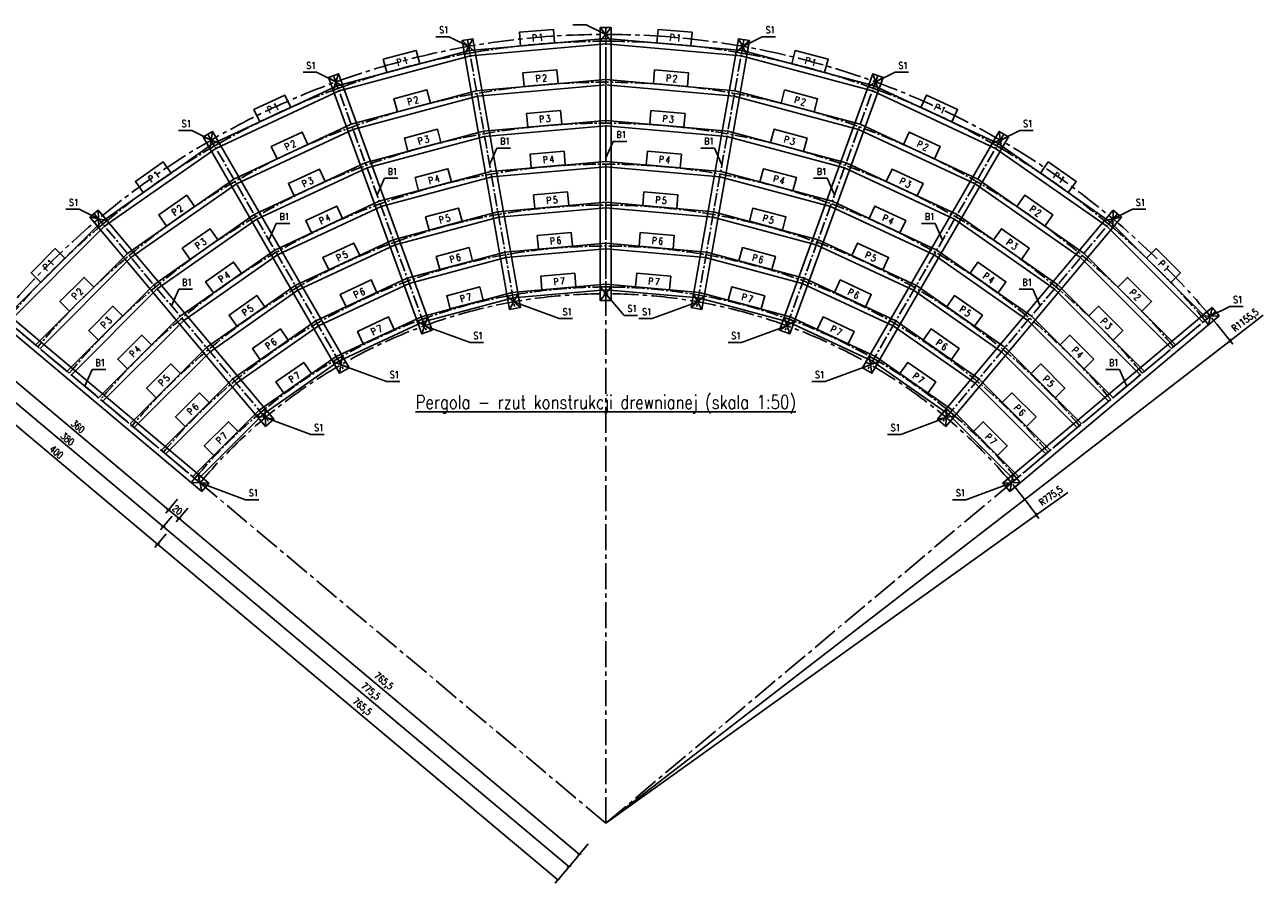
# Model space of a CAD drawing. Header units: millimetres. Extents: x -1338 to 3882, y -2854 to -470.
# Tile 2 of 7: x -417 to 1396, y -2832 to -1575. Entities that reach past the tile are written whole.
import ezdxf
from ezdxf.enums import TextEntityAlignment as Align

# ---------------------------------------------------------------- set-up
doc = ezdxf.new("R2010")
doc.units = ezdxf.units.MM
doc.header["$PDMODE"] = 34
doc.header["$PDSIZE"] = 20
doc.linetypes.add('CENTER2', pattern=[28.575, 19.05, -3.175, 3.175, -3.175])
for name, color, linetype in [('e-cad_cienkie', 1, 'Continuous'), ('e-cad_kontur', 2, 'Continuous'), ('e-cad_opisy', 7, 'Continuous'), ('e-cad_osie', 6, 'CENTER2'), ('e-cad_wymiary', 1, 'Continuous')]:
    doc.layers.add(name, color=color, linetype=linetype)
doc.layers.add('e-cad_rzutnie', color=61, linetype='Continuous', plot=False)
doc.styles.add('e-cad_1', font='simplex.shx', dxfattribs={"width": 0.8})
doc.styles.add('e-cad_2', font='simplex.shx', dxfattribs={"width": 0.8})
doc.dimstyles.new('e-cad_1_50_[cm]', dxfattribs={"dimscale": 5, "dimtxt": 2, "dimasz": 1, "dimexe": 1.25, "dimexo": 0.625, "dimtad": 1, "dimdec": 1, "dimrnd": 0.5, "dimzin": 9, "dimtxsty": 'e-cad_1', "dimblk": 'ARCHTICK', "dimcen": 2.5, "dimclrd": 256, "dimclre": 256, "dimclrt": 7, "dimadec": 0, "dimazin": 0, "dimtfac": 1, "dimtix": 1, "dimtmove": 0, "dimatfit": 3, "dimfxl": 4, "dimfxlon": 1, "dimarcsym": 0})

# ---------------------------------------------------------------- blocks, each defined once
blk = doc.blocks.new('e-cad_Drewno_1_2_5_P')
at = {"layer": 'e-cad_cienkie'}
blk.add_lwpolyline([(-10, 0), (0, 0), (0, 4), (-10, 4)], close=True, dxfattribs=at)
at = {"layer": 'e-cad_opisy', "style": 'e-cad_1', "width": 0.8}
blk.add_attdef('KOD', text='', height=2, dxfattribs=at).set_placement((-5, 1), align=Align.RIGHT)
blk.add_attdef('NR', (-4.5, 1), '', height=2, dxfattribs=at)
at = {"layer": 'e-cad_opisy', "style": 'e-cad_1', "width": 0.8, "flags": 1}
for tag, p in [('GATUNEK', (0, -10)), ('KLASA', (0, -10.5)), ('SZT', (0, -11)), ('NAZWA', (0, -14)), ('dL', (0, -11.5)), ('H', (0, -13.5)), ('B', (0, -12.5)), ('x', (0, -13)), ('L', (0, -14.5))]:
    blk.add_attdef(tag, text='', height=0.2, dxfattribs=at).set_placement(p, align=Align.RIGHT)
blk = doc.blocks.new('_ArchTick')
at = {"color": 0, "linetype": 'ByBlock', "const_width": 0.15}
blk.add_lwpolyline([(-0.5, -0.5), (0.5, 0.5)], dxfattribs=at)
blk = doc.blocks.new('*D62')
at = {"layer": 'Defpoints', "color": 0, "ltscale": 2}
for p in [(-449.4, -2014), (-173.6, -2245.4), (-206.9, -2285.1)]:
    blk.add_point(p, dxfattribs=at)
at = {"layer": 'e-cad_wymiary', "lineweight": -2, "ltscale": 2}
for p, q in [((-469.8, -2038.4), (-486.7, -2058.5)), ((-482.7, -2053.7), (-206.9, -2285.1)), ((-194, -2269.8), (-210.9, -2289.9))]:
    blk.add_line(p, q, dxfattribs=at)
at = {"layer": 'e-cad_wymiary', "lineweight": -2, "ltscale": 2, "xscale": 5, "yscale": 5, "zscale": 5}
for p, rotation in [((-482.7, -2053.7), 139.9999999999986), ((-206.9, -2285.1), 319.9999999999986)]:
    blk.add_blockref('_ArchTick', p, dxfattribs=dict(at, rotation=rotation))
at = {"layer": 'e-cad_wymiary', "color": 7, "ltscale": 2, "insert": (-339.5, -2163.2), "char_height": 10, "attachment_point": 5, "rotation": 320, "style": 'e-cad_1'}
blk.add_mtext('360', dxfattribs=at)
blk = doc.blocks.new('*D63')
at = {"layer": 'Defpoints', "color": 0, "ltscale": 2}
for p in [(-173.6, -2245.4), (-158.3, -2258.3), (-191.6, -2297.9)]:
    blk.add_point(p, dxfattribs=at)
at = {"layer": 'e-cad_wymiary', "lineweight": -2, "ltscale": 2}
for p, q in [((-194, -2269.8), (-210.9, -2289.9)), ((-178.7, -2282.6), (-195.6, -2302.7)), ((-206.9, -2285.1), (-191.6, -2297.9))]:
    blk.add_line(p, q, dxfattribs=at)
at = {"layer": 'e-cad_wymiary', "lineweight": -2, "ltscale": 2, "xscale": 5, "yscale": 5, "zscale": 5}
for p, rotation in [((-206.9, -2285.1), 139.9999999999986), ((-191.6, -2297.9), 319.9999999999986)]:
    blk.add_blockref('_ArchTick', p, dxfattribs=dict(at, rotation=rotation))
at = {"layer": 'e-cad_wymiary', "color": 7, "ltscale": 2, "insert": (-194, -2285.3), "char_height": 10, "attachment_point": 5, "rotation": 320, "style": 'e-cad_1'}
blk.add_mtext('20', dxfattribs=at)
blk = doc.blocks.new('*D64')
at = {"layer": 'Defpoints', "color": 0, "ltscale": 2}
for p in [(-158.3, -2258.3), (433.2, -2744.2), (394.8, -2790)]:
    blk.add_point(p, dxfattribs=at)
at = {"layer": 'e-cad_wymiary', "lineweight": -2, "ltscale": 2}
for p, q in [((-178.7, -2282.6), (-195.6, -2302.7)), ((-191.6, -2297.9), (394.8, -2790)), ((407.7, -2774.6), (390.8, -2794.7))]:
    blk.add_line(p, q, dxfattribs=at)
at = {"layer": 'e-cad_wymiary', "lineweight": -2, "ltscale": 2, "xscale": 5, "yscale": 5, "zscale": 5}
for p, rotation in [((-191.6, -2297.9), 139.9999999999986), ((394.8, -2790), 319.9999999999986)]:
    blk.add_blockref('_ArchTick', p, dxfattribs=dict(at, rotation=rotation))
at = {"layer": 'e-cad_wymiary', "color": 7, "ltscale": 2, "insert": (107.5, -2537), "char_height": 10, "attachment_point": 5, "rotation": 320, "style": 'e-cad_1'}
blk.add_mtext('765,5', dxfattribs=at)
blk = doc.blocks.new('*D66')
at = {"layer": 'Defpoints', "color": 0, "ltscale": 2}
for p in [(-457, -2007.6), (-165.9, -2251.9), (-214.6, -2309.8)]:
    blk.add_point(p, dxfattribs=at)
at = {"layer": 'e-cad_wymiary', "lineweight": -2, "ltscale": 2}
for p, q in [((-492.8, -2050.2), (-509.7, -2070.3)), ((-505.7, -2065.5), (-214.6, -2309.8)), ((-201.7, -2294.5), (-218.6, -2314.6))]:
    blk.add_line(p, q, dxfattribs=at)
at = {"layer": 'e-cad_wymiary', "lineweight": -2, "ltscale": 2, "xscale": 5, "yscale": 5, "zscale": 5}
for p, rotation in [((-505.7, -2065.5), 139.9999999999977), ((-214.6, -2309.8), 319.9999999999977)]:
    blk.add_blockref('_ArchTick', p, dxfattribs=dict(at, rotation=rotation))
at = {"layer": 'e-cad_wymiary', "color": 7, "ltscale": 2, "insert": (-354.9, -2181.4), "char_height": 10, "attachment_point": 5, "rotation": 320, "style": 'e-cad_1'}
blk.add_mtext('380', dxfattribs=at)
blk = doc.blocks.new('*D67')
at = {"layer": 'Defpoints', "color": 0, "ltscale": 2}
for p in [(-165.9, -2251.9), (433.2, -2744.2), (379.5, -2808.2)]:
    blk.add_point(p, dxfattribs=at)
at = {"layer": 'e-cad_wymiary', "lineweight": -2, "ltscale": 2}
for p, q in [((-201.7, -2294.5), (-218.6, -2314.6)), ((-214.6, -2309.8), (379.5, -2808.2)), ((392.3, -2792.9), (375.4, -2813))]:
    blk.add_line(p, q, dxfattribs=at)
at = {"layer": 'e-cad_wymiary', "lineweight": -2, "ltscale": 2, "xscale": 5, "yscale": 5, "zscale": 5}
for p, rotation in [((-214.6, -2309.8), 139.9999999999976), ((379.5, -2808.2), 319.9999999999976)]:
    blk.add_blockref('_ArchTick', p, dxfattribs=dict(at, rotation=rotation))
at = {"layer": 'e-cad_wymiary', "color": 7, "ltscale": 2, "insert": (88.3, -2552.1), "char_height": 10, "attachment_point": 5, "rotation": 320, "style": 'e-cad_1'}
blk.add_mtext('775,5', dxfattribs=at)
blk = doc.blocks.new('*D68')
at = {"layer": 'Defpoints', "color": 0, "ltscale": 2}
for p in [(-464.7, -2001.2), (-158.3, -2258.3), (-223.1, -2335.5)]:
    blk.add_point(p, dxfattribs=at)
at = {"layer": 'e-cad_wymiary', "lineweight": -2, "ltscale": 2}
for p, q in [((-516.7, -2063.1), (-533.5, -2083.2)), ((-529.5, -2078.4), (-223.1, -2335.5)), ((-210.2, -2320.2), (-227.1, -2340.3))]:
    blk.add_line(p, q, dxfattribs=at)
at = {"layer": 'e-cad_wymiary', "lineweight": -2, "ltscale": 2, "xscale": 5, "yscale": 5, "zscale": 5}
for p, rotation in [((-529.5, -2078.4), 139.9999999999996), ((-223.1, -2335.5), 319.9999999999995)]:
    blk.add_blockref('_ArchTick', p, dxfattribs=dict(at, rotation=rotation))
at = {"layer": 'e-cad_wymiary', "color": 7, "ltscale": 2, "insert": (-371.1, -2200.7), "char_height": 10, "attachment_point": 5, "rotation": 320, "style": 'e-cad_1'}
blk.add_mtext('400', dxfattribs=at)
blk = doc.blocks.new('*D69')
at = {"layer": 'Defpoints', "color": 0, "ltscale": 2}
for p in [(-158.3, -2258.3), (433.2, -2744.2), (363.3, -2827.5)]:
    blk.add_point(p, dxfattribs=at)
at = {"layer": 'e-cad_wymiary', "lineweight": -2, "ltscale": 2}
for p, q in [((-210.2, -2320.2), (-227.1, -2340.3)), ((-223.1, -2335.5), (363.3, -2827.5)), ((376.1, -2812.2), (359.3, -2832.3))]:
    blk.add_line(p, q, dxfattribs=at)
at = {"layer": 'e-cad_wymiary', "lineweight": -2, "ltscale": 2, "xscale": 5, "yscale": 5, "zscale": 5}
for p, rotation in [((-223.1, -2335.5), 139.9999999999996), ((363.3, -2827.5), 319.9999999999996)]:
    blk.add_blockref('_ArchTick', p, dxfattribs=dict(at, rotation=rotation))
at = {"layer": 'e-cad_wymiary', "color": 7, "ltscale": 2, "insert": (75.9, -2574.6), "char_height": 10, "attachment_point": 5, "rotation": 320, "style": 'e-cad_1'}
blk.add_mtext('765,5', dxfattribs=at)
blk = doc.blocks.new('*D70')
at = {"layer": 'Defpoints', "color": 0, "ltscale": 2}
for p in [(1063.7, -2292.8), (433.2, -2744.2)]:
    blk.add_point(p, dxfattribs=at)
at = {"layer": 'e-cad_wymiary', "lineweight": -2, "ltscale": 2}
for p in [(1109.7, -2259.8), (433.2, -2744.2)]:
    blk.add_line(p, (1063.7, -2292.8), dxfattribs=at)
blk.add_arc((433.2, -2744.2), 775.4, 35.1389, 39.7691, dxfattribs=at)
at = {"layer": 'e-cad_wymiary', "lineweight": -2, "ltscale": 2, "xscale": 5, "yscale": 5, "zscale": 5, "rotation": 215.6006478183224}
blk.add_blockref('_ArchTick', (1063.7, -2292.8), dxfattribs=at)
at = {"layer": 'e-cad_wymiary', "color": 7, "ltscale": 2, "insert": (1085.7, -2265.9), "char_height": 10, "attachment_point": 5, "rotation": 35.6006, "style": 'e-cad_1'}
blk.add_mtext('R775,5', dxfattribs=at)
blk = doc.blocks.new('*D71')
at = {"layer": 'Defpoints', "color": 0, "ltscale": 2}
for p in [(1347.4, -2037.6), (433.2, -2744.2)]:
    blk.add_point(p, dxfattribs=at)
at = {"layer": 'e-cad_wymiary', "lineweight": -2, "ltscale": 2}
for p in [(1395.9, -2000.2), (433.2, -2744.2)]:
    blk.add_line(p, (1347.4, -2037.6), dxfattribs=at)
blk.add_arc((433.2, -2744.2), 1155.4, 37.3896, 39.845, dxfattribs=at)
at = {"layer": 'e-cad_wymiary', "lineweight": -2, "ltscale": 2, "xscale": 5, "yscale": 5, "zscale": 5, "rotation": 217.6994979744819}
blk.add_blockref('_ArchTick', (1347.4, -2037.6), dxfattribs=at)
at = {"layer": 'e-cad_wymiary', "color": 7, "ltscale": 2, "insert": (1370.2, -2008.5), "char_height": 10, "attachment_point": 5, "rotation": 37.6995, "style": 'e-cad_1'}
blk.add_mtext('R1155,5', dxfattribs=at)

msp = doc.modelspace()

# ---------------------------------------------------------------- linework, layer by layer
at = {"layer": 'e-cad_cienkie'}
for points in [[(238.72, -1595.05), (226.44, -1617.52)], [(425.22, -1578.73), (441.22, -1598.73)], [(425.22, -1598.73), (441.22, -1578.73)], [(627.72, -1595.05), (640.01, -1617.52)], [(242.2, -1614.74), (222.97, -1597.82)], [(624.25, -1614.74), (643.48, -1597.82)], [(42.14, -1646.28), (33.94, -1670.54)], [(824.31, -1646.28), (832.51, -1670.54)], [(48.98, -1665.07), (27.1, -1651.75)], [(817.47, -1665.07), (839.35, -1651.75)], [(-132.57, -1748.19), (-156.43, -1738.87)], [(-142.57, -1730.87), (-146.43, -1756.19)], [(999.02, -1748.19), (1022.88, -1738.87)], [(1009.02, -1730.87), (1012.88, -1756.19)], [(-309.78, -1846.25), (-309.18, -1871.85)], [(1176.23, -1846.25), (1175.63, -1871.85)], [(-296.93, -1861.57), (-322.04, -1856.53)], [(1163.37, -1861.57), (1188.49, -1856.53)], [(308.18, -1988.97), (288.95, -1972.05)], [(304.71, -1969.27), (292.43, -1991.75)], [(425.22, -1958.73), (441.22, -1978.73)], [(425.22, -1978.73), (441.22, -1958.73)], [(558.26, -1988.97), (577.49, -1972.05)], [(561.74, -1969.27), (574.02, -1991.75)], [(1320.87, -1988.91), (1315.83, -2014.03)], [(178.94, -2022.15), (157.07, -2008.83)], [(172.1, -2003.36), (163.91, -2027.63)], [(687.5, -2022.15), (709.38, -2008.83)], [(694.35, -2003.36), (702.54, -2027.63)], [(1305.55, -2001.77), (1331.15, -2001.17)], [(47.43, -2059.96), (43.57, -2085.28)], [(819.02, -2059.96), (822.88, -2085.28)], [(57.43, -2077.28), (33.57, -2067.96)], [(809.02, -2077.28), (832.88, -2067.96)], [(-65.52, -2137.35), (-64.92, -2162.95)], [(931.97, -2137.35), (931.37, -2162.95)], [(-52.67, -2152.67), (-77.78, -2147.63)], [(919.12, -2152.67), (944.23, -2147.63)], [(-148, -2246.03), (-173.61, -2245.43)], [(-163.32, -2233.17), (-158.28, -2258.28)], [(1014.45, -2246.03), (1040.05, -2245.43)], [(1029.77, -2233.17), (1024.73, -2258.28)]]:
    msp.add_lwpolyline(points, dxfattribs=at)
at = {"layer": 'e-cad_kontur'}
for points in [[(-447.07, -2005.07), (-305.64, -1863.64), (-141.51, -1748.71), (40.08, -1664.03), (233.62, -1612.18), (433.22, -1594.71), (632.83, -1612.18), (826.36, -1664.03), (1007.96, -1748.71), (1172.08, -1863.64), (1313.52, -2005.07)], [(-441.41, -2010.73), (-300.47, -1869.79), (-137.49, -1755.67), (42.83, -1671.58), (235.02, -1620.08), (433.22, -1602.74), (631.43, -1620.08), (823.62, -1671.58), (1003.94, -1755.67), (1166.92, -1869.79), (1307.86, -2010.73)], [(-401.11, -2043.64), (-267.07, -1909.6), (-111.51, -1800.67), (60.61, -1720.42), (244.04, -1671.26), (433.22, -1654.71), (622.41, -1671.26), (805.84, -1720.42), (977.96, -1800.67), (1133.52, -1909.6), (1267.55, -2043.64)], [(-395.45, -2049.29), (-261.91, -1915.75), (-107.49, -1807.63), (63.35, -1727.96), (245.44, -1679.17), (433.22, -1662.74), (621.01, -1679.17), (803.1, -1727.96), (973.94, -1807.63), (1128.35, -1915.75), (1261.9, -2049.29)], [(-355.14, -2082.2), (-228.5, -1955.56), (-81.51, -1852.64), (81.13, -1776.8), (254.46, -1730.35), (433.22, -1714.71), (611.99, -1730.35), (785.32, -1776.8), (947.96, -1852.64), (1094.95, -1955.56), (1221.59, -2082.2)], [(-349.49, -2087.86), (-223.34, -1961.71), (-77.49, -1859.59), (83.87, -1784.34), (255.85, -1738.26), (433.22, -1722.74), (610.59, -1738.26), (782.57, -1784.34), (943.94, -1859.59), (1089.79, -1961.71), (1215.93, -2087.86)], [(-309.18, -2120.77), (-189.93, -2001.52), (-51.51, -1904.6), (101.65, -1833.18), (264.88, -1789.44), (433.22, -1774.71), (601.57, -1789.44), (764.8, -1833.18), (917.96, -1904.6), (1056.38, -2001.52), (1175.63, -2120.77)], [(-303.52, -2126.43), (-184.77, -2007.68), (-47.49, -1911.55), (104.39, -1840.73), (266.27, -1797.35), (433.22, -1782.74), (600.17, -1797.35), (762.05, -1840.73), (913.94, -1911.55), (1051.22, -2007.68), (1169.97, -2126.43)], [(-263.22, -2159.34), (-151.37, -2047.49), (-21.51, -1956.56), (122.17, -1889.56), (275.3, -1848.53), (433.22, -1834.71), (591.15, -1848.53), (744.28, -1889.56), (887.96, -1956.56), (1017.82, -2047.49), (1129.67, -2159.34)], [(-257.56, -2164.99), (-146.21, -2053.64), (-17.49, -1963.51), (124.92, -1897.11), (276.69, -1856.44), (433.22, -1842.74), (589.76, -1856.44), (741.53, -1897.11), (883.94, -1963.51), (1012.65, -2053.64), (1124.01, -2164.99)], [(-217.25, -2197.9), (-112.8, -2093.45), (8.49, -2008.52), (142.69, -1945.94), (285.72, -1907.62), (433.22, -1894.71), (580.73, -1907.62), (723.76, -1945.94), (857.96, -2008.52), (979.25, -2093.45), (1083.7, -2197.9)], [(-211.6, -2203.56), (-107.64, -2099.6), (12.51, -2015.47), (145.44, -1953.49), (287.11, -1915.53), (433.22, -1902.74), (579.34, -1915.53), (721.01, -1953.49), (853.94, -2015.47), (974.09, -2099.6), (1078.05, -2203.56)], [(-171.29, -2236.47), (-74.23, -2139.41), (38.49, -2060.48), (163.21, -2002.32), (296.14, -1966.71), (433.22, -1954.71), (570.31, -1966.71), (703.24, -2002.32), (827.96, -2060.48), (940.68, -2139.41), (1037.74, -2236.47)], [(-165.64, -2242.13), (-69.07, -2145.56), (42.51, -2067.44), (165.96, -2009.87), (297.53, -1974.62), (433.22, -1962.74), (568.92, -1974.62), (700.49, -2009.87), (823.94, -2067.44), (935.52, -2145.56), (1032.08, -2242.13)]]:
    msp.add_lwpolyline(points, dxfattribs=at)
for points in [[(242.2, -1614.74), (226.44, -1617.52), (222.97, -1597.82), (238.72, -1595.05)], [(238.72, -1595.05), (222.97, -1597.82), (292.43, -1991.75), (308.18, -1988.97)], [(425.22, -1598.73), (441.22, -1598.73), (441.22, -1578.73), (425.22, -1578.73)], [(425.22, -1578.73), (441.22, -1578.73), (441.22, -1978.73), (425.22, -1978.73)], [(627.72, -1595.05), (643.48, -1597.82), (574.02, -1991.75), (558.26, -1988.97)], [(624.25, -1614.74), (640.01, -1617.52), (643.48, -1597.82), (627.72, -1595.05)], [(48.98, -1665.07), (33.94, -1670.54), (27.1, -1651.75), (42.14, -1646.28)], [(42.14, -1646.28), (27.1, -1651.75), (163.91, -2027.63), (178.94, -2022.15)], [(824.31, -1646.28), (839.35, -1651.75), (702.54, -2027.63), (687.5, -2022.15)], [(817.47, -1665.07), (832.51, -1670.54), (839.35, -1651.75), (824.31, -1646.28)], [(-132.57, -1748.19), (-146.43, -1756.19), (-156.43, -1738.87), (-142.57, -1730.87)], [(-142.57, -1730.87), (-156.43, -1738.87), (43.57, -2085.28), (57.43, -2077.28)], [(1009.02, -1730.87), (1022.88, -1738.87), (822.88, -2085.28), (809.02, -2077.28)], [(999.02, -1748.19), (1012.88, -1756.19), (1022.88, -1738.87), (1009.02, -1730.87)], [(-296.93, -1861.57), (-309.18, -1871.85), (-322.04, -1856.53), (-309.78, -1846.25)], [(-309.78, -1846.25), (-322.04, -1856.53), (-64.92, -2162.95), (-52.67, -2152.67)], [(1176.23, -1846.25), (1188.49, -1856.53), (931.37, -2162.95), (919.12, -2152.67)], [(1163.37, -1861.57), (1175.63, -1871.85), (1188.49, -1856.53), (1176.23, -1846.25)], [(308.18, -1988.97), (292.43, -1991.75), (288.95, -1972.05), (304.71, -1969.27)], [(425.22, -1978.73), (441.22, -1978.73), (441.22, -1958.73), (425.22, -1958.73)], [(558.26, -1988.97), (574.02, -1991.75), (577.49, -1972.05), (561.74, -1969.27)], [(-454.42, -1988.91), (-464.7, -2001.17), (-158.28, -2258.28), (-148, -2246.03)], [(1320.87, -1988.91), (1331.15, -2001.17), (1024.73, -2258.28), (1014.45, -2246.03)], [(1305.55, -2001.77), (1315.83, -2014.03), (1331.15, -2001.17), (1320.87, -1988.91)], [(178.94, -2022.15), (163.91, -2027.63), (157.07, -2008.83), (172.1, -2003.36)], [(687.5, -2022.15), (702.54, -2027.63), (709.38, -2008.83), (694.35, -2003.36)], [(57.43, -2077.28), (43.57, -2085.28), (33.57, -2067.96), (47.43, -2059.96)], [(809.02, -2077.28), (822.88, -2085.28), (832.88, -2067.96), (819.02, -2059.96)], [(-52.67, -2152.67), (-64.92, -2162.95), (-77.78, -2147.63), (-65.52, -2137.35)], [(919.12, -2152.67), (931.37, -2162.95), (944.23, -2147.63), (931.97, -2137.35)], [(-148, -2246.03), (-158.28, -2258.28), (-173.61, -2245.43), (-163.32, -2233.17)], [(1014.45, -2246.03), (1024.73, -2258.28), (1040.05, -2245.43), (1029.77, -2233.17)]]:
    msp.add_lwpolyline(points, close=True, dxfattribs=at)
at = {"layer": 'e-cad_osie', "ltscale": 2}
for q in [(433.22, -1588.73), (-451.9, -2001.47), (1318.35, -2001.47)]:
    msp.add_line((433.22, -2744.18), q, dxfattribs=at)
at = {"layer": 'e-cad_osie'}
for points in [[(433.22, -1578.73), (433.22, -1978.73)], [(230.85, -1596.43), (300.31, -1990.36)], [(635.6, -1596.43), (566.14, -1990.36)], [(34.62, -1649.01), (171.43, -2024.89)], [(831.83, -1649.01), (695.02, -2024.89)], [(-149.5, -1734.87), (50.5, -2081.28)], [(1015.95, -1734.87), (815.95, -2081.28)], [(-315.91, -1851.39), (-58.8, -2157.81)], [(1182.36, -1851.39), (925.24, -2157.81)], [(-459.56, -1995.04), (-153.14, -2252.16)], [(1326.01, -1995.04), (1019.59, -2252.16)]]:
    msp.add_lwpolyline(points, dxfattribs=at)
at = {"layer": 'e-cad_osie', "ltscale": 2}
for radius in [1155.45, 775.45]:
    msp.add_arc((433.22, -2744.18), radius, 40, 140, dxfattribs=at)
at = {"layer": 'e-cad_rzutnie', "color": 251, "linetype": 'CENTER2'}
for radius in [1145.45, 1085.45, 1025.45, 965.45, 905.45, 845.45, 785.45]:
    msp.add_arc((433.22, -2744.18), radius, 40, 140, dxfattribs=at)

# ---------------------------------------------------------------- block references
at = {"layer": 'e-cad_opisy', "ltscale": 2}
for p, xscale, yscale, zscale, rotation, values in [((358.33, -1601.27), 5.000000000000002, 5.000000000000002, 5.000000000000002, 5.000000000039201, {'KOD': 'P', 'NR': '1'}), ((557.93, -1605.62), 5, 5, 5, 354.9999999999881, {'KOD': 'P', 'NR': '1'}), ((161, -1631.63), 5.000000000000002, 5.000000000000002, 5.000000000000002, 15.00000002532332, {'KOD': 'P', 'NR': '1'}), ((753.74, -1644.58), 5, 5, 5, 344.999999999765, {'KOD': 'P', 'NR': '1'}), ((363.54, -1660.81), 5.000000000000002, 5.000000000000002, 5.000000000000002, 5.000000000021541, {'KOD': 'P', 'NR': '2'}), ((552.72, -1665.17), 5.000000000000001, 5.000000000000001, 5.000000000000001, 354.9999999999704, {'KOD': 'P', 'NR': '2'}), ((-28.05, -1695.81), 5, 5, 5, 25.00000001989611, {'KOD': 'P', 'NR': '1'}), ((176.47, -1689.37), 5.000000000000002, 5.000000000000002, 5.000000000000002, 15.00000002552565, {'KOD': 'P', 'NR': '2'}), ((738.27, -1702.31), 5, 5, 5, 344.9999999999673, {'KOD': 'P', 'NR': '2'}), ((939.82, -1716.94), 5, 5, 5, 334.9999999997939, {'KOD': 'P', 'NR': '1'}), ((368.75, -1720.35), 5, 5, 5, 5.000000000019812, {'KOD': 'P', 'NR': '3'}), ((547.51, -1724.71), 5, 5, 5, 354.9999999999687, {'KOD': 'P', 'NR': '3'}), ((-2.79, -1749.98), 5.000000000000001, 5.000000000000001, 5.000000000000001, 25.0000000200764, {'KOD': 'P', 'NR': '2'}), ((191.94, -1747.1), 5.000000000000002, 5.000000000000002, 5.000000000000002, 15.00000002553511, {'KOD': 'P', 'NR': '3'}), ((722.8, -1760.05), 5, 5, 5, 344.9999999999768, {'KOD': 'P', 'NR': '3'}), ((914.56, -1771.11), 5, 5, 5, 334.9999999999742, {'KOD': 'P', 'NR': '2'}), ((-203.09, -1791.84), 5.000000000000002, 5.000000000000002, 5.000000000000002, 34.99999999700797, {'KOD': 'P', 'NR': '1'}), ((373.96, -1779.9), 5.000000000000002, 5.000000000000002, 5.000000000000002, 5.000000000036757, {'KOD': 'P', 'NR': '4'}), ((542.3, -1784.26), 5, 5, 5, 354.9999999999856, {'KOD': 'P', 'NR': '4'}), ((1110.5, -1820.51), 5, 5, 5, 325.0000000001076, {'KOD': 'P', 'NR': '1'}), ((22.47, -1804.15), 5, 5, 5, 25.00000002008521, {'KOD': 'P', 'NR': '3'}), ((207.41, -1804.84), 5.000000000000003, 5.000000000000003, 5.000000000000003, 15.00000002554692, {'KOD': 'P', 'NR': '4'}), ((707.33, -1817.78), 5, 5, 5, 344.9999999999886, {'KOD': 'P', 'NR': '4'}), ((889.3, -1825.28), 5, 5, 5, 334.9999999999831, {'KOD': 'P', 'NR': '3'}), ((-168.81, -1840.8), 5.000000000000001, 5.000000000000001, 5.000000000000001, 34.99999999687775, {'KOD': 'P', 'NR': '2'}), ((379.17, -1839.44), 5.000000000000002, 5.000000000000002, 5.000000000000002, 5.000000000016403, {'KOD': 'P', 'NR': '5'}), ((537.09, -1843.8), 5, 5, 5, 354.9999999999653, {'KOD': 'P', 'NR': '5'}), ((1076.21, -1869.48), 4.999999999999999, 4.999999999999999, 5, 324.9999999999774, {'KOD': 'P', 'NR': '2'}), ((47.73, -1858.32), 5.000000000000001, 5.000000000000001, 5.000000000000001, 25.00000001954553, {'KOD': 'P', 'NR': '4'}), ((222.88, -1862.58), 5.000000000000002, 5.000000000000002, 5.000000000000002, 15.00000002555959, {'KOD': 'P', 'NR': '5'}), ((691.86, -1875.52), 5, 5, 5, 345.0000000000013, {'KOD': 'P', 'NR': '5'}), ((864.04, -1879.45), 5, 5, 5, 334.9999999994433, {'KOD': 'P', 'NR': '4'}), ((-134.53, -1889.76), 5.000000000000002, 5.000000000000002, 5.000000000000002, 34.99999999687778, {'KOD': 'P', 'NR': '3'}), ((384.37, -1898.99), 5.000000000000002, 5.000000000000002, 5.000000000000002, 5.00000000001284, {'KOD': 'P', 'NR': '6'}), ((531.88, -1903.34), 5, 5, 5, 354.9999999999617, {'KOD': 'P', 'NR': '6'}), ((1041.93, -1918.44), 5, 5, 5, 324.9999999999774, {'KOD': 'P', 'NR': '3'}), ((-358.67, -1916.67), 5.000000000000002, 5.000000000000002, 5.000000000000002, 45.00000000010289, {'KOD': 'P', 'NR': '1'}), ((72.99, -1912.49), 5, 5, 5, 25.00000002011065, {'KOD': 'P', 'NR': '5'}), ((238.35, -1920.31), 5.000000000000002, 5.000000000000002, 5.000000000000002, 15.00000002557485, {'KOD': 'P', 'NR': '6'}), ((676.39, -1933.25), 5, 5, 5, 345.0000000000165, {'KOD': 'P', 'NR': '6'}), ((838.77, -1933.62), 5, 5, 5, 335.0000000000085, {'KOD': 'P', 'NR': '5'}), ((1260.48, -1952.03), 5, 5, 5, 314.9999999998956, {'KOD': 'P', 'NR': '1'}), ((-100.24, -1938.72), 5.000000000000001, 5.000000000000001, 5.000000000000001, 34.99999999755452, {'KOD': 'P', 'NR': '4'}), ((389.58, -1958.53), 5.000000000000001, 5.000000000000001, 5.000000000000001, 5.000000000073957, {'KOD': 'P', 'NR': '7'}), ((526.67, -1962.89), 5, 5, 5, 355.0000000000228, {'KOD': 'P', 'NR': '7'}), ((1007.65, -1967.4), 4.999999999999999, 4.999999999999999, 5, 325.0000000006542, {'KOD': 'P', 'NR': '4'}), ((-316.41, -1958.94), 5.000000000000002, 5.000000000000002, 5.000000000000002, 45.0000000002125, {'KOD': 'P', 'NR': '2'}), ((98.25, -1966.67), 5.000000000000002, 5.000000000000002, 5.000000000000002, 25.00000002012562, {'KOD': 'P', 'NR': '6'}), ((813.51, -1987.8), 5.000000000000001, 5.000000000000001, 5.000000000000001, 335.0000000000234, {'KOD': 'P', 'NR': '6'}), ((1218.21, -1994.3), 5, 5, 5, 315.0000000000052, {'KOD': 'P', 'NR': '2'}), ((-65.96, -1987.68), 5.000000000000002, 5.000000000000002, 5.000000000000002, 34.99999999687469, {'KOD': 'P', 'NR': '5'}), ((253.82, -1978.05), 5.000000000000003, 5.000000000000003, 5.000000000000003, 15.00000002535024, {'KOD': 'P', 'NR': '7'}), ((660.92, -1990.99), 5, 5, 5, 344.9999999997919, {'KOD': 'P', 'NR': '7'}), ((973.36, -2016.36), 5, 5, 5, 324.9999999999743, {'KOD': 'P', 'NR': '5'}), ((-274.14, -2001.2), 5.000000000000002, 5.000000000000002, 5.000000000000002, 45.00000000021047, {'KOD': 'P', 'NR': '3'}), ((1175.95, -2036.56), 5, 5, 5, 315.0000000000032, {'KOD': 'P', 'NR': '3'}), ((123.51, -2020.84), 5.000000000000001, 5.000000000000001, 5.000000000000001, 25.000000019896, {'KOD': 'P', 'NR': '7'}), ((788.25, -2041.97), 5, 5, 5, 334.9999999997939, {'KOD': 'P', 'NR': '7'}), ((-231.88, -2043.47), 5.000000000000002, 5.000000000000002, 5.000000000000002, 45.00000000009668, {'KOD': 'P', 'NR': '4'}), ((-31.67, -2036.65), 5.000000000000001, 5.000000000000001, 5.000000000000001, 34.99999999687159, {'KOD': 'P', 'NR': '6'}), ((939.08, -2065.32), 4.999999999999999, 4.999999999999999, 5, 324.9999999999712, {'KOD': 'P', 'NR': '6'}), ((1133.68, -2078.82), 5, 5, 5, 314.9999999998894, {'KOD': 'P', 'NR': '4'}), ((-189.61, -2085.73), 5.000000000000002, 5.000000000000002, 5.000000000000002, 45.00000000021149, {'KOD': 'P', 'NR': '5'}), ((2.61, -2085.61), 5.000000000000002, 5.000000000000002, 5.000000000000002, 34.99999999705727, {'KOD': 'P', 'NR': '7'}), ((904.8, -2114.29), 5, 5, 5, 325.0000000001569, {'KOD': 'P', 'NR': '7'}), ((1091.42, -2121.09), 5, 5, 5, 315.0000000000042, {'KOD': 'P', 'NR': '5'}), ((-147.35, -2128), 5.000000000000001, 5.000000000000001, 5.000000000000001, 45.00000000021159, {'KOD': 'P', 'NR': '6'}), ((1049.15, -2163.35), 5, 5, 5, 315.0000000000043, {'KOD': 'P', 'NR': '6'}), ((-105.08, -2170.26), 5.000000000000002, 5.000000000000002, 5.000000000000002, 45.00000000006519, {'KOD': 'P', 'NR': '7'}), ((1006.89, -2205.62), 5, 5, 5, 314.9999999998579, {'KOD': 'P', 'NR': '7'})]:
    msp.add_blockref('e-cad_Drewno_1_2_5_P', p, dxfattribs=dict(at, xscale=xscale, yscale=yscale, zscale=zscale, rotation=rotation)).add_auto_attribs(values)

# ---------------------------------------------------------------- texts
at = {"layer": 'e-cad_opisy', "ltscale": 2, "style": 'e-cad_1', "width": 0.8}
for s, p in [('S1', (189.53, -1587.16)), ('S1', (667.4, -1587.16)), ('S1', (-5.02, -1639.29)), ('S1', (861.94, -1639.29)), ('S1', (-187.56, -1724.41)), ('S1', (1044.48, -1724.41)), ('B1', (278.92, -1750.24)), ('B1', (449, -1740.42)), ('B1', (577.62, -1750.24)), ('B1', (114.07, -1794.6)), ('B1', (742.47, -1794.6)), ('S1', (-352.54, -1839.93)), ('S1', (1209.46, -1839.93)), ('B1', (-44.16, -1860.63)), ('B1', (900.7, -1860.63)), ('B1', (-186.93, -1956.93)), ('B1', (1043.47, -1956.93)), ('S1', (1351.88, -1982.35)), ('S1', (370.21, -2000.17)), ('S1', (465.3, -1995.39)), ('S1', (486.71, -2000.17)), ('S1', (239.65, -2035.16)), ('S1', (617.28, -2035.16)), ('B1', (-313.76, -2074.77)), ('B1', (1170.3, -2074.77)), ('S1', (117.14, -2092.28)), ('S1', (739.78, -2092.28)), ('S1', (6.42, -2169.81)), ('S1', (850.5, -2169.81)), ('S1', (-89.16, -2265.39)), ('S1', (946.08, -2265.39))]:
    msp.add_text(s, height=10, dxfattribs=at).set_placement(p)
at = {"layer": 'e-cad_opisy', "ltscale": 2, "style": 'e-cad_2', "width": 0.8}
msp.add_text('%%UPergola - rzut konstrukcji drewnianej (skala 1:50)', height=20, dxfattribs=at).set_placement((433.22, -2128.94), align=Align.MIDDLE)

# ---------------------------------------------------------------- dimensions: what is measured, and where the dimension line sits
at = {"layer": 'e-cad_wymiary', "ltscale": 2}
for mpoint, picture, middle in [((1347.4471, -2037.5967), '*D71', (1375.7652, -2015.7104)), ((1063.7355, -2292.7632), '*D70', (1090.9452, -2273.2825))]:
    dim = msp.add_radius_dim(center=(433.2239, -2744.1759), mpoint=mpoint, dimstyle='e-cad_1_50_[cm]', dxfattribs=at)
    dim.commit()
    dim.dimension.update_dxf_attribs({"geometry": picture, "text_midpoint": middle, "dimtype": 164})
dim = msp.add_aligned_dim(p1=(-464.7, -2001.17), p2=(-158.28, -2258.28), distance=-100.82, dimstyle='e-cad_1_50_[cm]', dxfattribs=at)
dim.commit()
dim.dimension.update_dxf_attribs({"geometry": '*D68', "text_midpoint": (-371.07, -2200.73)})
for base, p1, p2, picture, middle in [((-214.56, -2309.8), (-457.04, -2007.6), (-165.95, -2251.86), '*D66', (-354.89, -2181.44)), ((-206.88, -2285.08), (-449.38, -2014.03), (-173.61, -2245.43), '*D62', (-339.54, -2163.15)), ((-191.56, -2297.93), (-173.61, -2245.43), (-158.28, -2258.28), '*D63', (-193.99, -2285.28)), ((363.27, -2827.53), (-158.28, -2258.28), (433.22, -2744.17), '*D69', (75.93, -2574.57)), ((379.45, -2808.24), (-165.95, -2251.86), (433.21, -2744.17), '*D67', (88.28, -2552.06)), ((394.81, -2789.95), (-158.28, -2258.28), (433.22, -2744.18), '*D64', (107.46, -2536.99))]:
    dim = msp.add_linear_dim(base=base, p1=p1, p2=p2, angle=320, dimstyle='e-cad_1_50_[cm]', override={"dimtmove": 1}, dxfattribs=at)
    dim.commit()
    dim.dimension.update_dxf_attribs({"geometry": picture, "text_midpoint": middle})

# ---------------------------------------------------------------- leaders
at = {"layer": 'e-cad_cienkie', "ltscale": 2}
for points in [[(433.22, -1588.73), (404.69, -1574.61), (385.17, -1574.61)], [(232.58, -1606.28), (204.05, -1592.16), (184.53, -1592.16)], [(633.87, -1606.28), (662.4, -1592.16), (681.92, -1592.16)], [(38.04, -1658.41), (9.5, -1644.29), (-10.02, -1644.29)], [(828.41, -1658.41), (856.94, -1644.29), (876.47, -1644.29)], [(-144.5, -1743.53), (-173.03, -1729.41), (-192.56, -1729.41)], [(1010.95, -1743.53), (1039.48, -1729.41), (1059, -1729.41)], [(263.15, -1779.62), (273.92, -1755.24), (293.82, -1755.24)], [(433.22, -1769.8), (444, -1745.42), (463.9, -1745.42)], [(603.3, -1779.62), (592.53, -1755.24), (572.62, -1755.24)], [(98.3, -1823.98), (109.07, -1799.6), (128.98, -1799.6)], [(768.15, -1823.98), (757.38, -1799.6), (737.47, -1799.6)], [(-309.48, -1859.05), (-338.02, -1844.93), (-357.54, -1844.93)], [(1175.93, -1859.05), (1204.46, -1844.93), (1223.99, -1844.93)], [(-59.93, -1890.01), (-49.16, -1865.63), (-29.25, -1865.63)], [(926.38, -1890.01), (915.6, -1865.63), (895.7, -1865.63)], [(-202.7, -1986.31), (-191.93, -1961.93), (-172.02, -1961.93)], [(433.22, -1968.73), (460.3, -2000.39), (479.82, -2000.39)], [(1069.15, -1986.31), (1058.37, -1961.93), (1038.47, -1961.93)], [(298.57, -1980.51), (365.21, -2005.17), (384.74, -2005.17)], [(567.88, -1980.51), (501.24, -2005.17), (481.71, -2005.17)], [(1318.35, -2001.47), (1346.88, -1987.35), (1366.41, -1987.35)], [(168.01, -2015.49), (234.65, -2040.16), (254.17, -2040.16)], [(698.44, -2015.49), (631.8, -2040.16), (612.28, -2040.16)], [(-329.53, -2104.15), (-318.76, -2079.77), (-298.86, -2079.77)], [(45.5, -2072.62), (112.14, -2097.28), (131.67, -2097.28)], [(820.95, -2072.62), (754.3, -2097.28), (734.78, -2097.28)], [(1195.98, -2104.15), (1185.21, -2079.77), (1165.3, -2079.77)], [(-65.22, -2150.15), (1.42, -2174.81), (20.94, -2174.81)], [(931.67, -2150.15), (865.03, -2174.81), (845.5, -2174.81)], [(-160.8, -2245.73), (-94.16, -2270.39), (-74.64, -2270.39)], [(1027.25, -2245.73), (960.61, -2270.39), (941.08, -2270.39)]]:
    msp.add_leader(points, dimstyle='e-cad_1_50_[cm]', dxfattribs=at)

doc.saveas('drawing.dxf')
